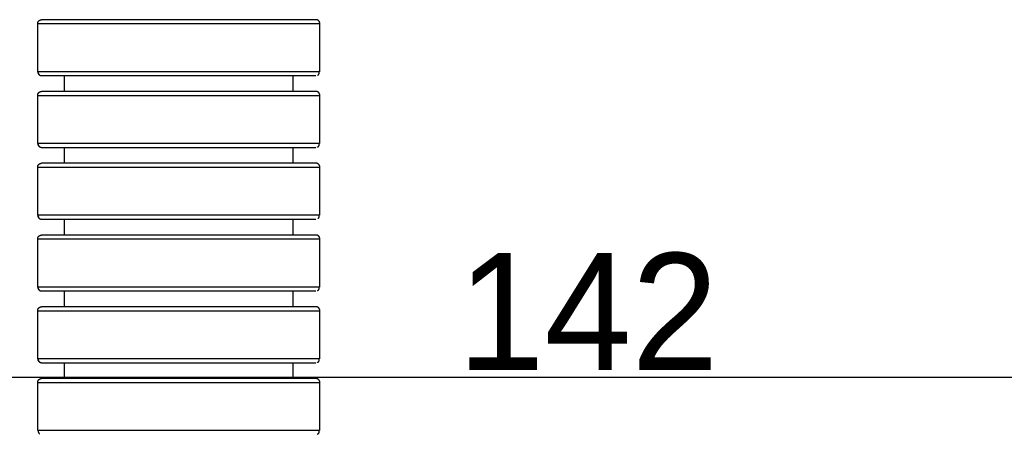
# Model space of a CAD drawing. Extents: x 15 to 1873, y -151985 to 652.
# Tile 8 of 26: x 1105 to 1155, y 440 to 461. Entities that reach past the tile are written whole.
import ezdxf

# ---------------------------------------------------------------- set-up
doc = ezdxf.new("R2010")
doc.units = 0
doc.layers.get('0').update_dxf_attribs({"linetype": 'CONTINUOUS'})
doc.layers.get('DEFPOINTS').update_dxf_attribs({"linetype": 'CONTINUOUS'})
doc.dimstyles.new('ISO-25', dxfattribs={"dimscale": 0.6, "dimtxt": 10, "dimasz": 5, "dimexe": 1.25, "dimexo": 1, "dimtad": 1, "dimdec": 1, "dimtxsty": 'STANDARD', "dimcen": 2.5, "dimclrd": 256, "dimclre": 256, "dimazin": 3, "dimtfac": 1, "dimtdec": 1, "dimtmove": 0, "dimatfit": 3})

# ---------------------------------------------------------------- blocks, each defined once
blk = doc.blocks.new('*D66')
at = {"ltscale": 0.5}
for p, q in [((1063.022, 337.07), (1063.022, 443.533)), ((1205.022, 337.07), (1205.022, 443.533)), ((1202.022, 442.783), (1066.022, 442.783))]:
    blk.add_line(p, q, dxfattribs=at)
for points in [[(1066.022, 443.283), (1066.022, 442.283), (1063.022, 442.783)], [(1202.022, 443.283), (1202.022, 442.283), (1205.022, 442.783)]]:
    blk.add_solid(points, dxfattribs=at)
at = {"layer": 'DEFPOINTS', "color": 0, "ltscale": 0.5}
for p in [(1063.022, 442.783), (1063.022, 336.47), (1205.022, 336.47)]:
    blk.add_point(p, dxfattribs=at)
at = {"color": 0, "ltscale": 0.5, "insert": (1134.022, 446.158), "char_height": 6, "attachment_point": 5}
blk.add_mtext('142', dxfattribs=at)

msp = doc.modelspace()

# ---------------------------------------------------------------- linework, layer by layer
at = {"ltscale": 0.5}
for p, q in [((1105.782, 458.464), (1105.782, 460.93)), ((1105.782, 458.464), (1105.782, 460.93)), ((1120.262, 458.464), (1120.262, 460.93)), ((1120.262, 458.464), (1120.262, 460.93)), ((1107.149, 457.449), (1107.149, 458.264)), ((1107.149, 457.449), (1107.149, 458.264)), ((1118.894, 457.449), (1118.894, 458.264)), ((1118.894, 457.449), (1118.894, 458.264)), ((1105.782, 454.782), (1105.782, 457.249)), ((1105.782, 454.782), (1105.782, 457.249)), ((1120.262, 454.782), (1120.262, 457.249)), ((1120.262, 454.782), (1120.262, 457.249)), ((1107.149, 453.767), (1107.149, 454.582)), ((1107.149, 453.767), (1107.149, 454.582)), ((1118.894, 453.767), (1118.894, 454.582)), ((1118.894, 453.767), (1118.894, 454.582)), ((1105.782, 451.101), (1105.782, 453.567)), ((1105.782, 451.101), (1105.782, 453.567)), ((1120.262, 451.101), (1120.262, 453.567)), ((1120.262, 451.101), (1120.262, 453.567)), ((1107.149, 450.086), (1107.149, 450.901)), ((1107.149, 450.086), (1107.149, 450.901)), ((1118.894, 450.086), (1118.894, 450.901)), ((1118.894, 450.086), (1118.894, 450.901)), ((1105.782, 447.419), (1105.782, 449.886)), ((1105.782, 447.419), (1105.782, 449.886)), ((1120.262, 447.419), (1120.262, 449.886)), ((1120.262, 447.419), (1120.262, 449.886)), ((1107.149, 446.404), (1107.149, 447.219)), ((1107.149, 446.404), (1107.149, 447.219)), ((1118.894, 446.404), (1118.894, 447.219)), ((1118.894, 446.404), (1118.894, 447.219)), ((1105.782, 443.738), (1105.782, 446.204)), ((1105.782, 443.738), (1105.782, 446.204)), ((1120.262, 443.738), (1120.262, 446.204)), ((1120.262, 443.738), (1120.262, 446.204)), ((1107.149, 442.723), (1107.149, 443.538)), ((1107.149, 442.723), (1107.149, 443.538)), ((1118.894, 442.723), (1118.894, 443.538)), ((1118.894, 442.723), (1118.894, 443.538)), ((1105.782, 440.056), (1105.782, 442.523)), ((1105.782, 440.056), (1105.782, 442.523)), ((1120.262, 440.056), (1120.262, 442.523)), ((1120.262, 440.056), (1120.262, 442.523))]:
    msp.add_line(p, q, dxfattribs=at)
for points in [[(1105.782, 460.93), (1105.782, 461.013), (1105.84, 461.071), (1105.899, 461.13), (1105.982, 461.13)], [(1105.782, 460.93), (1105.782, 461.013), (1105.84, 461.071), (1105.899, 461.13), (1105.982, 461.13)], [(1120.262, 460.93), (1120.262, 461.013), (1120.203, 461.071), (1120.145, 461.13), (1120.062, 461.13)], [(1120.262, 460.93), (1120.262, 461.013), (1120.203, 461.071), (1120.145, 461.13), (1120.062, 461.13)], [(1105.782, 458.464), (1105.782, 458.381), (1105.84, 458.322), (1105.899, 458.264), (1105.982, 458.264)], [(1105.782, 457.249), (1105.782, 457.331), (1105.84, 457.39), (1105.899, 457.449), (1105.982, 457.449)], [(1105.782, 457.249), (1105.782, 457.331), (1105.84, 457.39), (1105.899, 457.449), (1105.982, 457.449)], [(1120.262, 457.249), (1120.262, 457.331), (1120.203, 457.39), (1120.145, 457.449), (1120.062, 457.449)], [(1120.262, 457.249), (1120.262, 457.331), (1120.203, 457.39), (1120.145, 457.449), (1120.062, 457.449)], [(1105.782, 454.782), (1105.782, 454.699), (1105.84, 454.641), (1105.899, 454.582), (1105.982, 454.582)], [(1105.782, 453.567), (1105.782, 453.65), (1105.84, 453.709), (1105.899, 453.767), (1105.982, 453.767)], [(1105.782, 453.567), (1105.782, 453.65), (1105.84, 453.709), (1105.899, 453.767), (1105.982, 453.767)], [(1120.262, 453.567), (1120.262, 453.65), (1120.203, 453.709), (1120.145, 453.767), (1120.062, 453.767)], [(1120.262, 453.567), (1120.262, 453.65), (1120.203, 453.709), (1120.145, 453.767), (1120.062, 453.767)], [(1105.782, 451.101), (1105.782, 451.018), (1105.84, 450.959), (1105.899, 450.901), (1105.982, 450.901)], [(1105.782, 449.886), (1105.782, 449.969), (1105.84, 450.027), (1105.899, 450.086), (1105.982, 450.086)], [(1105.782, 449.886), (1105.782, 449.969), (1105.84, 450.027), (1105.899, 450.086), (1105.982, 450.086)], [(1120.262, 449.886), (1120.262, 449.969), (1120.203, 450.027), (1120.145, 450.086), (1120.062, 450.086)], [(1120.262, 449.886), (1120.262, 449.969), (1120.203, 450.027), (1120.145, 450.086), (1120.062, 450.086)], [(1105.782, 447.419), (1105.782, 447.336), (1105.84, 447.278), (1105.899, 447.219), (1105.982, 447.219)], [(1105.782, 446.204), (1105.782, 446.287), (1105.84, 446.346), (1105.899, 446.404), (1105.982, 446.404)], [(1105.782, 446.204), (1105.782, 446.287), (1105.84, 446.346), (1105.899, 446.404), (1105.982, 446.404)], [(1120.262, 446.204), (1120.262, 446.287), (1120.203, 446.346), (1120.145, 446.404), (1120.062, 446.404)], [(1120.262, 446.204), (1120.262, 446.287), (1120.203, 446.346), (1120.145, 446.404), (1120.062, 446.404)], [(1105.782, 443.738), (1105.782, 443.655), (1105.84, 443.596), (1105.899, 443.538), (1105.982, 443.538)], [(1105.782, 442.523), (1105.782, 442.606), (1105.84, 442.664), (1105.899, 442.723), (1105.982, 442.723)], [(1105.782, 442.523), (1105.782, 442.606), (1105.84, 442.664), (1105.899, 442.723), (1105.982, 442.723)], [(1120.262, 442.523), (1120.262, 442.606), (1120.203, 442.664), (1120.145, 442.723), (1120.062, 442.723)], [(1120.262, 442.523), (1120.262, 442.606), (1120.203, 442.664), (1120.145, 442.723), (1120.062, 442.723)]]:
    msp.add_rational_spline(points, [1, 0.923879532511, 1, 0.923879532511, 1], degree=2, knots=[0, 0, 0, 0.5, 0.5, 1, 1, 1], dxfattribs=at)
for points, knots in [([(1105.817, 460.93), (1105.888, 460.93), (1106.299, 460.93), (1107.773, 460.93), (1110.164, 460.93), (1113.022, 460.93), (1115.879, 460.93), (1118.271, 460.93), (1119.744, 460.93), (1120.155, 460.93), (1120.227, 460.93)], [0, 0, 0, 0, 0.102099, 0.233357, 0.364614, 0.50005, 0.635486, 0.766743, 0.898001, 1, 1, 1, 1]), ([(1105.817, 460.93), (1105.888, 460.93), (1106.299, 460.93), (1107.773, 460.93), (1110.164, 460.93), (1113.022, 460.93), (1115.879, 460.93), (1118.271, 460.93), (1119.744, 460.93), (1120.155, 460.93), (1120.227, 460.93)], [0, 0, 0, 0, 0.102099, 0.233357, 0.364614, 0.50005, 0.635486, 0.766743, 0.898001, 1, 1, 1, 1]), ([(1120.06, 461.13), (1120.067, 461.13), (1119.689, 461.13), (1118.126, 461.13), (1115.8, 461.13), (1113.022, 461.13), (1110.243, 461.13), (1107.918, 461.13), (1106.354, 461.13), (1105.977, 461.13), (1105.984, 461.13)], [0, 0, 0, 0, 0.126958, 0.25, 0.373042, 0.5, 0.626958, 0.75, 0.873042, 1, 1, 1, 1]), ([(1120.06, 461.13), (1120.067, 461.13), (1119.689, 461.13), (1118.126, 461.13), (1115.8, 461.13), (1113.022, 461.13), (1110.243, 461.13), (1107.918, 461.13), (1106.354, 461.13), (1105.977, 461.13), (1105.984, 461.13)], [0, 0, 0, 0, 0.126958, 0.25, 0.373042, 0.5, 0.626958, 0.75, 0.873042, 1, 1, 1, 1]), ([(1120.23, 458.464), (1120.161, 458.464), (1119.751, 458.464), (1118.271, 458.464), (1115.879, 458.464), (1113.022, 458.464), (1110.164, 458.464), (1107.773, 458.464), (1106.292, 458.464), (1105.882, 458.464), (1105.813, 458.464)], [0, 0, 0, 0, 0.103376, 0.234182, 0.364988, 0.499958, 0.634929, 0.765735, 0.896541, 1, 1, 1, 1]), ([(1120.23, 458.464), (1120.161, 458.464), (1119.751, 458.464), (1118.271, 458.464), (1115.879, 458.464), (1113.022, 458.464), (1110.164, 458.464), (1107.773, 458.464), (1106.292, 458.464), (1105.882, 458.464), (1105.813, 458.464)], [0, 0, 0, 0, 0.103376, 0.234182, 0.364988, 0.499958, 0.634929, 0.765735, 0.896541, 1, 1, 1, 1]), ([(1105.984, 458.264), (1105.977, 458.264), (1106.354, 458.264), (1107.918, 458.264), (1110.243, 458.264), (1113.022, 458.264), (1115.8, 458.264), (1118.126, 458.264), (1119.689, 458.264), (1120.067, 458.264), (1120.06, 458.264)], [0, 0, 0, 0, 0.126958, 0.25, 0.373042, 0.5, 0.626958, 0.75, 0.873042, 1, 1, 1, 1]), ([(1105.984, 458.264), (1105.977, 458.264), (1106.354, 458.264), (1107.918, 458.264), (1110.243, 458.264), (1113.022, 458.264), (1115.8, 458.264), (1118.126, 458.264), (1119.689, 458.264), (1120.067, 458.264), (1120.06, 458.264)], [0, 0, 0, 0, 0.126958, 0.25, 0.373042, 0.5, 0.626958, 0.75, 0.873042, 1, 1, 1, 1]), ([(1120.06, 457.449), (1120.067, 457.449), (1119.689, 457.449), (1118.126, 457.449), (1115.8, 457.449), (1113.022, 457.449), (1110.243, 457.449), (1107.918, 457.449), (1106.354, 457.449), (1105.977, 457.449), (1105.984, 457.449)], [0, 0, 0, 0, 0.126958, 0.25, 0.373042, 0.5, 0.626958, 0.75, 0.873042, 1, 1, 1, 1]), ([(1120.06, 457.449), (1120.067, 457.449), (1119.689, 457.449), (1118.126, 457.449), (1115.8, 457.449), (1113.022, 457.449), (1110.243, 457.449), (1107.918, 457.449), (1106.354, 457.449), (1105.977, 457.449), (1105.984, 457.449)], [0, 0, 0, 0, 0.126958, 0.25, 0.373042, 0.5, 0.626958, 0.75, 0.873042, 1, 1, 1, 1]), ([(1105.817, 457.249), (1105.888, 457.249), (1106.299, 457.249), (1107.773, 457.249), (1110.164, 457.249), (1113.022, 457.249), (1115.879, 457.249), (1118.271, 457.249), (1119.744, 457.249), (1120.155, 457.249), (1120.227, 457.249)], [0, 0, 0, 0, 0.102099, 0.233357, 0.364614, 0.50005, 0.635486, 0.766743, 0.898001, 1, 1, 1, 1]), ([(1105.817, 457.249), (1105.888, 457.249), (1106.299, 457.249), (1107.773, 457.249), (1110.164, 457.249), (1113.022, 457.249), (1115.879, 457.249), (1118.271, 457.249), (1119.744, 457.249), (1120.155, 457.249), (1120.227, 457.249)], [0, 0, 0, 0, 0.102099, 0.233357, 0.364614, 0.50005, 0.635486, 0.766743, 0.898001, 1, 1, 1, 1]), ([(1120.23, 454.782), (1120.161, 454.782), (1119.751, 454.782), (1118.271, 454.782), (1115.879, 454.782), (1113.022, 454.782), (1110.164, 454.782), (1107.773, 454.782), (1106.292, 454.782), (1105.882, 454.782), (1105.813, 454.782)], [0, 0, 0, 0, 0.103376, 0.234182, 0.364988, 0.499958, 0.634929, 0.765735, 0.896541, 1, 1, 1, 1]), ([(1120.23, 454.782), (1120.161, 454.782), (1119.751, 454.782), (1118.271, 454.782), (1115.879, 454.782), (1113.022, 454.782), (1110.164, 454.782), (1107.773, 454.782), (1106.292, 454.782), (1105.882, 454.782), (1105.813, 454.782)], [0, 0, 0, 0, 0.103376, 0.234182, 0.364988, 0.499958, 0.634929, 0.765735, 0.896541, 1, 1, 1, 1]), ([(1105.984, 454.582), (1105.977, 454.582), (1106.354, 454.582), (1107.918, 454.582), (1110.243, 454.582), (1113.022, 454.582), (1115.8, 454.582), (1118.126, 454.582), (1119.689, 454.582), (1120.067, 454.582), (1120.06, 454.582)], [0, 0, 0, 0, 0.126958, 0.25, 0.373042, 0.5, 0.626958, 0.75, 0.873042, 1, 1, 1, 1]), ([(1105.984, 454.582), (1105.977, 454.582), (1106.354, 454.582), (1107.918, 454.582), (1110.243, 454.582), (1113.022, 454.582), (1115.8, 454.582), (1118.126, 454.582), (1119.689, 454.582), (1120.067, 454.582), (1120.06, 454.582)], [0, 0, 0, 0, 0.126958, 0.25, 0.373042, 0.5, 0.626958, 0.75, 0.873042, 1, 1, 1, 1]), ([(1120.06, 453.767), (1120.067, 453.767), (1119.689, 453.767), (1118.126, 453.767), (1115.8, 453.767), (1113.022, 453.767), (1110.243, 453.767), (1107.918, 453.767), (1106.354, 453.767), (1105.977, 453.767), (1105.984, 453.767)], [0, 0, 0, 0, 0.126958, 0.25, 0.373042, 0.5, 0.626958, 0.75, 0.873042, 1, 1, 1, 1]), ([(1120.06, 453.767), (1120.067, 453.767), (1119.689, 453.767), (1118.126, 453.767), (1115.8, 453.767), (1113.022, 453.767), (1110.243, 453.767), (1107.918, 453.767), (1106.354, 453.767), (1105.977, 453.767), (1105.984, 453.767)], [0, 0, 0, 0, 0.126958, 0.25, 0.373042, 0.5, 0.626958, 0.75, 0.873042, 1, 1, 1, 1]), ([(1105.817, 453.567), (1105.888, 453.567), (1106.299, 453.567), (1107.773, 453.567), (1110.164, 453.567), (1113.022, 453.567), (1115.879, 453.567), (1118.271, 453.567), (1119.744, 453.567), (1120.155, 453.567), (1120.227, 453.567)], [0, 0, 0, 0, 0.102099, 0.233357, 0.364614, 0.50005, 0.635486, 0.766743, 0.898001, 1, 1, 1, 1]), ([(1105.817, 453.567), (1105.888, 453.567), (1106.299, 453.567), (1107.773, 453.567), (1110.164, 453.567), (1113.022, 453.567), (1115.879, 453.567), (1118.271, 453.567), (1119.744, 453.567), (1120.155, 453.567), (1120.227, 453.567)], [0, 0, 0, 0, 0.102099, 0.233357, 0.364614, 0.50005, 0.635486, 0.766743, 0.898001, 1, 1, 1, 1]), ([(1120.23, 451.101), (1120.161, 451.101), (1119.751, 451.101), (1118.271, 451.101), (1115.879, 451.101), (1113.022, 451.101), (1110.164, 451.101), (1107.773, 451.101), (1106.292, 451.101), (1105.882, 451.101), (1105.813, 451.101)], [0, 0, 0, 0, 0.103376, 0.234182, 0.364988, 0.499958, 0.634929, 0.765735, 0.896541, 1, 1, 1, 1]), ([(1120.23, 451.101), (1120.161, 451.101), (1119.751, 451.101), (1118.271, 451.101), (1115.879, 451.101), (1113.022, 451.101), (1110.164, 451.101), (1107.773, 451.101), (1106.292, 451.101), (1105.882, 451.101), (1105.813, 451.101)], [0, 0, 0, 0, 0.103376, 0.234182, 0.364988, 0.499958, 0.634929, 0.765735, 0.896541, 1, 1, 1, 1]), ([(1105.984, 450.901), (1105.977, 450.901), (1106.354, 450.901), (1107.918, 450.901), (1110.243, 450.901), (1113.022, 450.901), (1115.8, 450.901), (1118.126, 450.901), (1119.689, 450.901), (1120.067, 450.901), (1120.06, 450.901)], [0, 0, 0, 0, 0.126958, 0.25, 0.373042, 0.5, 0.626958, 0.75, 0.873042, 1, 1, 1, 1]), ([(1105.984, 450.901), (1105.977, 450.901), (1106.354, 450.901), (1107.918, 450.901), (1110.243, 450.901), (1113.022, 450.901), (1115.8, 450.901), (1118.126, 450.901), (1119.689, 450.901), (1120.067, 450.901), (1120.06, 450.901)], [0, 0, 0, 0, 0.126958, 0.25, 0.373042, 0.5, 0.626958, 0.75, 0.873042, 1, 1, 1, 1]), ([(1105.817, 449.886), (1105.888, 449.886), (1106.299, 449.886), (1107.773, 449.886), (1110.164, 449.886), (1113.022, 449.886), (1115.879, 449.886), (1118.271, 449.886), (1119.744, 449.886), (1120.155, 449.886), (1120.227, 449.886)], [0, 0, 0, 0, 0.102099, 0.233357, 0.364614, 0.50005, 0.635486, 0.766743, 0.898001, 1, 1, 1, 1]), ([(1105.817, 449.886), (1105.888, 449.886), (1106.299, 449.886), (1107.773, 449.886), (1110.164, 449.886), (1113.022, 449.886), (1115.879, 449.886), (1118.271, 449.886), (1119.744, 449.886), (1120.155, 449.886), (1120.227, 449.886)], [0, 0, 0, 0, 0.102099, 0.233357, 0.364614, 0.50005, 0.635486, 0.766743, 0.898001, 1, 1, 1, 1]), ([(1120.06, 450.086), (1120.067, 450.086), (1119.689, 450.086), (1118.126, 450.086), (1115.8, 450.086), (1113.022, 450.086), (1110.243, 450.086), (1107.918, 450.086), (1106.354, 450.086), (1105.977, 450.086), (1105.984, 450.086)], [0, 0, 0, 0, 0.126958, 0.25, 0.373042, 0.5, 0.626958, 0.75, 0.873042, 1, 1, 1, 1]), ([(1120.06, 450.086), (1120.067, 450.086), (1119.689, 450.086), (1118.126, 450.086), (1115.8, 450.086), (1113.022, 450.086), (1110.243, 450.086), (1107.918, 450.086), (1106.354, 450.086), (1105.977, 450.086), (1105.984, 450.086)], [0, 0, 0, 0, 0.126958, 0.25, 0.373042, 0.5, 0.626958, 0.75, 0.873042, 1, 1, 1, 1]), ([(1120.23, 447.419), (1120.161, 447.419), (1119.751, 447.419), (1118.271, 447.419), (1115.879, 447.419), (1113.022, 447.419), (1110.164, 447.419), (1107.773, 447.419), (1106.292, 447.419), (1105.882, 447.419), (1105.813, 447.419)], [0, 0, 0, 0, 0.103376, 0.234182, 0.364988, 0.499958, 0.634929, 0.765735, 0.896541, 1, 1, 1, 1]), ([(1120.23, 447.419), (1120.161, 447.419), (1119.751, 447.419), (1118.271, 447.419), (1115.879, 447.419), (1113.022, 447.419), (1110.164, 447.419), (1107.773, 447.419), (1106.292, 447.419), (1105.882, 447.419), (1105.813, 447.419)], [0, 0, 0, 0, 0.103376, 0.234182, 0.364988, 0.499958, 0.634929, 0.765735, 0.896541, 1, 1, 1, 1]), ([(1105.984, 447.219), (1105.977, 447.219), (1106.354, 447.219), (1107.918, 447.219), (1110.243, 447.219), (1113.022, 447.219), (1115.8, 447.219), (1118.126, 447.219), (1119.689, 447.219), (1120.067, 447.219), (1120.06, 447.219)], [0, 0, 0, 0, 0.126958, 0.25, 0.373042, 0.5, 0.626958, 0.75, 0.873042, 1, 1, 1, 1]), ([(1105.984, 447.219), (1105.977, 447.219), (1106.354, 447.219), (1107.918, 447.219), (1110.243, 447.219), (1113.022, 447.219), (1115.8, 447.219), (1118.126, 447.219), (1119.689, 447.219), (1120.067, 447.219), (1120.06, 447.219)], [0, 0, 0, 0, 0.126958, 0.25, 0.373042, 0.5, 0.626958, 0.75, 0.873042, 1, 1, 1, 1]), ([(1105.817, 446.204), (1105.888, 446.204), (1106.299, 446.204), (1107.773, 446.204), (1110.164, 446.204), (1113.022, 446.204), (1115.879, 446.204), (1118.271, 446.204), (1119.744, 446.204), (1120.155, 446.204), (1120.227, 446.204)], [0, 0, 0, 0, 0.102099, 0.233357, 0.364614, 0.50005, 0.635486, 0.766743, 0.898001, 1, 1, 1, 1]), ([(1105.817, 446.204), (1105.888, 446.204), (1106.299, 446.204), (1107.773, 446.204), (1110.164, 446.204), (1113.022, 446.204), (1115.879, 446.204), (1118.271, 446.204), (1119.744, 446.204), (1120.155, 446.204), (1120.227, 446.204)], [0, 0, 0, 0, 0.102099, 0.233357, 0.364614, 0.50005, 0.635486, 0.766743, 0.898001, 1, 1, 1, 1]), ([(1120.06, 446.404), (1120.067, 446.404), (1119.689, 446.404), (1118.126, 446.404), (1115.8, 446.404), (1113.022, 446.404), (1110.243, 446.404), (1107.918, 446.404), (1106.354, 446.404), (1105.977, 446.404), (1105.984, 446.404)], [0, 0, 0, 0, 0.126958, 0.25, 0.373042, 0.5, 0.626958, 0.75, 0.873042, 1, 1, 1, 1]), ([(1120.06, 446.404), (1120.067, 446.404), (1119.689, 446.404), (1118.126, 446.404), (1115.8, 446.404), (1113.022, 446.404), (1110.243, 446.404), (1107.918, 446.404), (1106.354, 446.404), (1105.977, 446.404), (1105.984, 446.404)], [0, 0, 0, 0, 0.126958, 0.25, 0.373042, 0.5, 0.626958, 0.75, 0.873042, 1, 1, 1, 1]), ([(1120.23, 443.738), (1120.161, 443.738), (1119.751, 443.738), (1118.271, 443.738), (1115.879, 443.738), (1113.022, 443.738), (1110.164, 443.738), (1107.773, 443.738), (1106.292, 443.738), (1105.882, 443.738), (1105.813, 443.738)], [0, 0, 0, 0, 0.103376, 0.234182, 0.364988, 0.499958, 0.634929, 0.765735, 0.896541, 1, 1, 1, 1]), ([(1120.23, 443.738), (1120.161, 443.738), (1119.751, 443.738), (1118.271, 443.738), (1115.879, 443.738), (1113.022, 443.738), (1110.164, 443.738), (1107.773, 443.738), (1106.292, 443.738), (1105.882, 443.738), (1105.813, 443.738)], [0, 0, 0, 0, 0.103376, 0.234182, 0.364988, 0.499958, 0.634929, 0.765735, 0.896541, 1, 1, 1, 1]), ([(1105.984, 443.538), (1105.977, 443.538), (1106.354, 443.538), (1107.918, 443.538), (1110.243, 443.538), (1113.022, 443.538), (1115.8, 443.538), (1118.126, 443.538), (1119.689, 443.538), (1120.067, 443.538), (1120.06, 443.538)], [0, 0, 0, 0, 0.126958, 0.25, 0.373042, 0.5, 0.626958, 0.75, 0.873042, 1, 1, 1, 1]), ([(1105.984, 443.538), (1105.977, 443.538), (1106.354, 443.538), (1107.918, 443.538), (1110.243, 443.538), (1113.022, 443.538), (1115.8, 443.538), (1118.126, 443.538), (1119.689, 443.538), (1120.067, 443.538), (1120.06, 443.538)], [0, 0, 0, 0, 0.126958, 0.25, 0.373042, 0.5, 0.626958, 0.75, 0.873042, 1, 1, 1, 1]), ([(1120.06, 442.723), (1120.067, 442.723), (1119.689, 442.723), (1118.126, 442.723), (1115.8, 442.723), (1113.022, 442.723), (1110.243, 442.723), (1107.918, 442.723), (1106.354, 442.723), (1105.977, 442.723), (1105.984, 442.723)], [0, 0, 0, 0, 0.126958, 0.25, 0.373042, 0.5, 0.626958, 0.75, 0.873042, 1, 1, 1, 1]), ([(1120.06, 442.723), (1120.067, 442.723), (1119.689, 442.723), (1118.126, 442.723), (1115.8, 442.723), (1113.022, 442.723), (1110.243, 442.723), (1107.918, 442.723), (1106.354, 442.723), (1105.977, 442.723), (1105.984, 442.723)], [0, 0, 0, 0, 0.126958, 0.25, 0.373042, 0.5, 0.626958, 0.75, 0.873042, 1, 1, 1, 1]), ([(1105.817, 442.523), (1105.888, 442.523), (1106.299, 442.523), (1107.773, 442.523), (1110.164, 442.523), (1113.022, 442.523), (1115.879, 442.523), (1118.271, 442.523), (1119.744, 442.523), (1120.155, 442.523), (1120.227, 442.523)], [0, 0, 0, 0, 0.102099, 0.233357, 0.364614, 0.50005, 0.635486, 0.766743, 0.898001, 1, 1, 1, 1]), ([(1105.817, 442.523), (1105.888, 442.523), (1106.299, 442.523), (1107.773, 442.523), (1110.164, 442.523), (1113.022, 442.523), (1115.879, 442.523), (1118.271, 442.523), (1119.744, 442.523), (1120.155, 442.523), (1120.227, 442.523)], [0, 0, 0, 0, 0.102099, 0.233357, 0.364614, 0.50005, 0.635486, 0.766743, 0.898001, 1, 1, 1, 1]), ([(1120.23, 440.056), (1120.161, 440.056), (1119.751, 440.056), (1118.271, 440.056), (1115.879, 440.056), (1113.022, 440.056), (1110.164, 440.056), (1107.773, 440.056), (1106.292, 440.056), (1105.882, 440.056), (1105.813, 440.056)], [0, 0, 0, 0, 0.103376, 0.234182, 0.364988, 0.499958, 0.634929, 0.765735, 0.896541, 1, 1, 1, 1]), ([(1120.23, 440.056), (1120.161, 440.056), (1119.751, 440.056), (1118.271, 440.056), (1115.879, 440.056), (1113.022, 440.056), (1110.164, 440.056), (1107.773, 440.056), (1106.292, 440.056), (1105.882, 440.056), (1105.813, 440.056)], [0, 0, 0, 0, 0.103376, 0.234182, 0.364988, 0.499958, 0.634929, 0.765735, 0.896541, 1, 1, 1, 1])]:
    msp.add_open_spline(points, degree=3, knots=knots, dxfattribs=at)
for points in [[(1105.817, 458.464), (1105.791, 458.352), (1105.875, 458.296)], [(1105.817, 458.464), (1105.791, 458.352), (1105.875, 458.296)], [(1120.137, 458.278), (1120.256, 458.333), (1120.227, 458.464)], [(1120.168, 458.295), (1120.252, 458.352), (1120.227, 458.464)], [(1105.817, 454.782), (1105.791, 454.671), (1105.875, 454.614)], [(1105.817, 454.782), (1105.791, 454.671), (1105.875, 454.614)], [(1120.137, 454.597), (1120.256, 454.652), (1120.227, 454.782)], [(1120.168, 454.614), (1120.252, 454.67), (1120.227, 454.782)], [(1105.817, 451.101), (1105.791, 450.989), (1105.875, 450.933)], [(1105.817, 451.101), (1105.791, 450.989), (1105.875, 450.933)], [(1120.168, 450.933), (1120.252, 450.989), (1120.227, 451.101)], [(1120.168, 450.933), (1120.252, 450.989), (1120.227, 451.101)], [(1105.817, 447.419), (1105.791, 447.308), (1105.875, 447.251)], [(1105.817, 447.419), (1105.791, 447.308), (1105.875, 447.251)], [(1120.137, 447.234), (1120.256, 447.289), (1120.227, 447.419)], [(1120.168, 447.251), (1120.252, 447.307), (1120.227, 447.419)], [(1105.817, 443.738), (1105.791, 443.626), (1105.875, 443.57)], [(1105.817, 443.738), (1105.791, 443.626), (1105.875, 443.57)], [(1120.137, 443.553), (1120.256, 443.608), (1120.227, 443.738)], [(1120.168, 443.57), (1120.252, 443.626), (1120.227, 443.738)], [(1105.817, 440.056), (1105.791, 439.945), (1105.875, 439.889)], [(1105.817, 440.056), (1105.791, 439.945), (1105.875, 439.889)], [(1120.137, 439.871), (1120.256, 439.926), (1120.227, 440.056)], [(1120.168, 439.888), (1120.252, 439.945), (1120.227, 440.056)]]:
    msp.add_open_spline(points, degree=2, dxfattribs=at)

# ---------------------------------------------------------------- dimensions: what is measured, and where the dimension line sits
dim = msp.add_linear_dim(base=(1063.022, 442.783), p1=(1205.022, 336.47), p2=(1063.022, 336.47), dimstyle='ISO-25', dxfattribs=at)
dim.commit()
dim.dimension.update_dxf_attribs({"geometry": '*D66', "text_midpoint": (1134.022, 446.158)})

doc.saveas('drawing.dxf')
